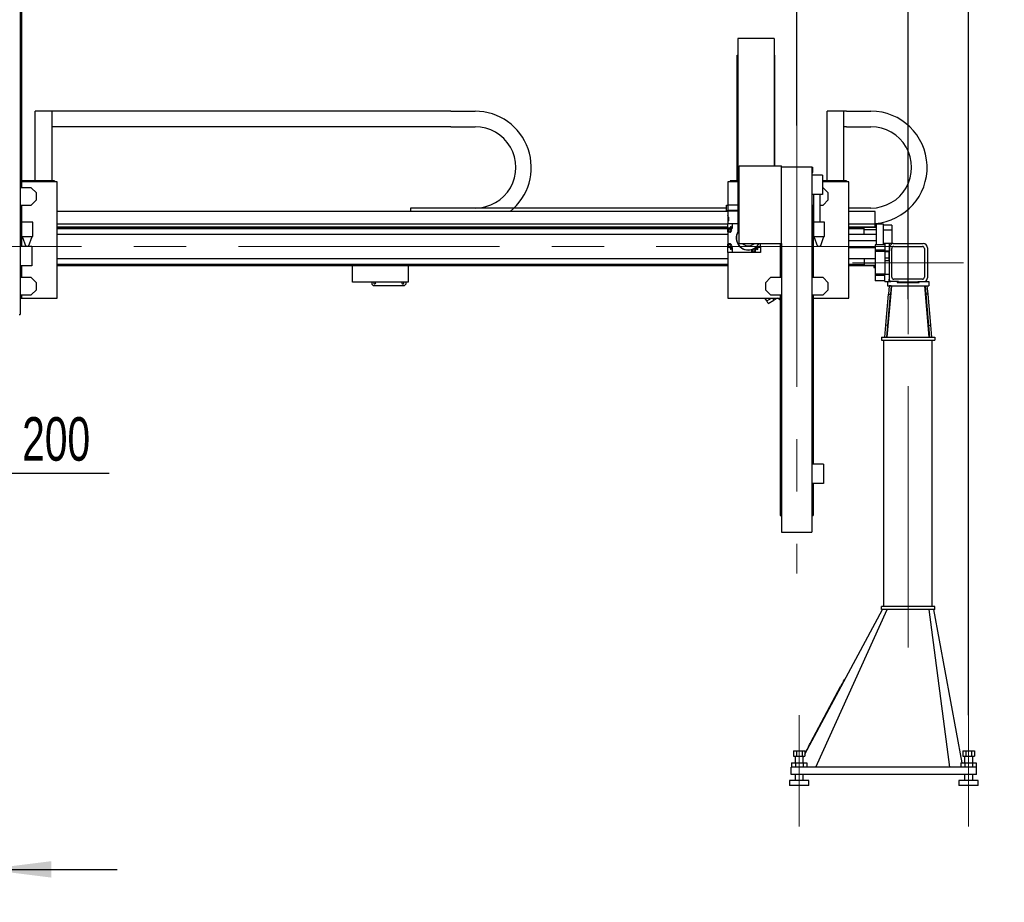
# Model space of a CAD drawing. Header units: millimetres. Extents: x 20 to 400, y 0 to 275.
# Tile 6 of 14: x 84 to 132, y 147 to 190. Entities that reach past the tile are written whole.
import ezdxf

# ---------------------------------------------------------------- set-up
doc = ezdxf.new("R2010")
doc.units = ezdxf.units.MM
doc.linetypes.add('CENTERX2', pattern=[20.32, 12.7, -2.54, 2.54, -2.54])
doc.layers.add('KOPF', color=7, linetype='Continuous')
doc.styles.add('SLDTEXTSTYLE0', font='TXT', dxfattribs={"width": 0.7})
doc.dimstyles.new('SLDDIMSTYLE0', dxfattribs={"dimtxt": 1.949924, "dimasz": 3.2, "dimexe": 0, "dimexo": 0.0625, "dimgap": 0.487481, "dimtad": 1, "dimlfac": 85, "dimrnd": 1e-09, "dimzin": 12, "dimdsep": 46, "dimtxsty": 'SLDTEXTSTYLE0', "dimsah": 1, "dimcen": 0.09, "dimadec": 0, "dimazin": 3, "dimtfac": 1, "dimtofl": 0, "dimtmove": 0, "dimatfit": 3, "dimfxl": 1, "dimfrac": 2, "dimtolj": 1, "dimtzin": 12, "dimarcsym": 0})
doc.dimstyles.new('SLDDIMSTYLE1', dxfattribs={"dimtxt": 1.949924, "dimasz": 3.2, "dimexe": 0, "dimexo": 0.0625, "dimgap": 0.487481, "dimtad": 1, "dimlfac": 85, "dimrnd": 1e-09, "dimzin": 12, "dimdsep": 46, "dimtxsty": 'SLDTEXTSTYLE0', "dimsah": 1, "dimcen": 0.09, "dimadec": 0, "dimazin": 3, "dimtfac": 1, "dimtmove": 0, "dimatfit": 0, "dimfxl": 1, "dimfrac": 2, "dimtolj": 1, "dimtzin": 12, "dimarcsym": 0})
doc.dimstyles.new('SLDDIMSTYLE2', dxfattribs={"dimtxt": 1.949924, "dimasz": 3.2, "dimexe": 0, "dimexo": 0.0625, "dimgap": 0.487481, "dimtad": 1, "dimdec": 0, "dimlfac": 85, "dimrnd": 1e-09, "dimzin": 12, "dimdsep": 46, "dimtxsty": 'SLDTEXTSTYLE0', "dimsah": 1, "dimcen": 0.09, "dimadec": 0, "dimazin": 3, "dimtfac": 1, "dimtmove": 0, "dimatfit": 0, "dimfxl": 1, "dimfrac": 2, "dimtolj": 1, "dimtzin": 12, "dimarcsym": 0})
doc.dimstyles.new('SLDDIMSTYLE3', dxfattribs={"dimtxt": 1.949924, "dimasz": 3.2, "dimexe": 0, "dimexo": 0.0625, "dimgap": 0.487481, "dimtad": 1, "dimlfac": 85, "dimrnd": 1e-09, "dimzin": 12, "dimdsep": 46, "dimtxsty": 'SLDTEXTSTYLE0', "dimblk2": 'OBLIQUE', "dimsah": 1, "dimcen": 0.09, "dimadec": 0, "dimazin": 3, "dimtfac": 1, "dimtmove": 0, "dimatfit": 0, "dimfxl": 1, "dimfrac": 2, "dimtolj": 1, "dimtzin": 12, "dimarcsym": 0})
doc.dimstyles.new('SLDDIMSTYLE4', dxfattribs={"dimtxt": 1.949924, "dimasz": 3.2, "dimexe": 0, "dimexo": 0.0625, "dimgap": 0.487481, "dimtad": 1, "dimlfac": 85, "dimrnd": 1e-09, "dimzin": 12, "dimdsep": 46, "dimtxsty": 'SLDTEXTSTYLE0', "dimblk1": 'OBLIQUE', "dimsah": 1, "dimcen": 0.09, "dimadec": 0, "dimazin": 3, "dimtfac": 1, "dimtmove": 0, "dimatfit": 0, "dimldrblk": 'OBLIQUE', "dimfxl": 1, "dimfrac": 2, "dimtolj": 1, "dimtzin": 12, "dimarcsym": 0})

# ---------------------------------------------------------------- blocks, each defined once
blk = doc.blocks.new('_D_9')
at = {"layer": 'KOPF'}
for p, q in [((77.245, 181.125), (77.245, 208.241)), ((127.392, 180.575), (127.392, 208.241)), ((127.392, 207.241), (77.245, 207.241))]:
    blk.add_line(p, q, dxfattribs=at)
for points in [[(77.245, 207.241), (80.445, 206.841), (80.445, 207.641)], [(127.392, 207.241), (124.192, 207.641), (124.192, 206.841)]]:
    blk.add_solid(points, dxfattribs=at)
at = {"layer": 'KOPF', "insert": (92.819, 209.97), "char_height": 2.11667, "attachment_point": 1, "style": 'SLDTEXTSTYLE0'}
blk.add_mtext('Ly = A+sy+ay+B', dxfattribs=at)
blk = doc.blocks.new('_OBLIQUE')
at = {"color": 0, "linetype": 'ByBlock', "lineweight": -2}
blk.add_line((-0.5, -0.5), (0.5, 0.5), dxfattribs=at)
blk = doc.blocks.new('_D_11')
at = {"layer": 'KOPF'}
for p, q in [((77.245, 181.125), (77.245, 201.637)), ((83.483, 195.135), (83.483, 201.637)), ((77.245, 200.637), (70.845, 200.637)), ((83.483, 200.637), (77.245, 200.637)), ((83.483, 200.637), (89.883, 200.637))]:
    blk.add_line(p, q, dxfattribs=at)
blk.add_solid([(83.483, 200.637), (86.683, 200.237), (86.683, 201.037)], dxfattribs=at)
at = {"layer": 'KOPF', "xscale": 3.2, "yscale": 3.2}
blk.add_blockref('_OBLIQUE', (77.245, 200.637, -49.494), dxfattribs=at)
at = {"layer": 'KOPF', "insert": (79.423, 203.365), "char_height": 2.117, "attachment_point": 1, "style": 'SLDTEXTSTYLE0'}
blk.add_mtext('A', dxfattribs=at)
blk = doc.blocks.new('SW_SYMBOL_MOD_BOX')
at = {"layer": 'KOPF', "color": 0}
for p, q in [((200, 200), (200, 800)), ((200, 800), (800, 800)), ((800, 800), (800, 200)), ((200, 200), (800, 200))]:
    blk.add_line(p, q, dxfattribs=at)
blk = doc.blocks.new('_D_12')
at = {"layer": 'KOPF'}
for p, q in [((76.068, 167.646), (69.668, 167.646)), ((78.421, 167.646), (76.068, 167.646)), ((78.421, 167.646), (88.548, 167.646))]:
    blk.add_line(p, q, dxfattribs=at)
for points in [[(76.068, 167.646), (72.868, 168.046), (72.868, 167.246)], [(78.421, 167.646), (81.621, 167.246), (81.621, 168.046)]]:
    blk.add_solid(points, dxfattribs=at)
at = {"layer": 'KOPF', "xscale": 0.002821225, "yscale": 0.002821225, "zscale": 0.002821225, "rotation": 360}
blk.add_blockref('SW_SYMBOL_MOD_BOX', (81.369, 167.998), dxfattribs=at)
at = {"layer": 'KOPF', "insert": (84.315, 170.374), "char_height": 2.1167, "attachment_point": 1, "style": 'SLDTEXTSTYLE0'}
blk.add_mtext('200', dxfattribs=at)
blk = doc.blocks.new('_D_21')
at = {"layer": 'KOPF'}
for p, q in [((77.245, 163.673), (77.245, 147.399)), ((82.539, 150.481), (82.539, 147.399)), ((77.245, 148.399), (70.845, 148.399)), ((77.245, 148.399), (82.539, 148.399)), ((82.539, 148.399), (88.939, 148.399))]:
    blk.add_line(p, q, dxfattribs=at)
blk.add_solid([(82.539, 148.399), (85.739, 147.999), (85.739, 148.799)], dxfattribs=at)
at = {"layer": 'KOPF', "xscale": 3.2, "yscale": 3.2}
blk.add_blockref('_OBLIQUE', (77.245, 148.399, -49.494), dxfattribs=at)
at = {"layer": 'KOPF', "insert": (77.775, 151.127), "char_height": 2.1167, "attachment_point": 1, "style": 'SLDTEXTSTYLE0'}
blk.add_mtext('450', dxfattribs=at)
blk = doc.blocks.new('_D_25')
at = {"layer": 'KOPF'}
for p, q in [((127.392, 176.116), (127.392, 208.241)), ((130.333, 202.387), (130.333, 208.241)), ((127.392, 207.241), (120.992, 207.241)), ((127.392, 207.241), (130.333, 207.241)), ((130.333, 207.241), (138.962, 207.241)), ((130.333, 155.896), (130.333, 198.887))]:
    blk.add_line(p, q, dxfattribs=at)
for points in [[(127.392, 207.241), (124.192, 207.641), (124.192, 206.841)], [(130.333, 207.241), (133.533, 206.841), (133.533, 207.641)]]:
    blk.add_solid(points, dxfattribs=at)
at = {"layer": 'KOPF', "insert": (134.729, 209.97), "char_height": 2.1167, "attachment_point": 1, "style": 'SLDTEXTSTYLE0'}
blk.add_mtext('250', dxfattribs=at)
blk = doc.blocks.new('_D_26')
at = {"layer": 'KOPF'}
for p, q in [((83.483, 195.135), (83.483, 201.637)), ((121.977, 184.547), (121.977, 201.637)), ((83.483, 200.637), (121.977, 200.637))]:
    blk.add_line(p, q, dxfattribs=at)
for points in [[(83.483, 200.637), (86.683, 200.237), (86.683, 201.037)], [(121.977, 200.637), (118.777, 201.037), (118.777, 200.237)]]:
    blk.add_solid(points, dxfattribs=at)
at = {"layer": 'KOPF', "insert": (87.276, 203.365), "char_height": 2.11667, "attachment_point": 1, "style": 'SLDTEXTSTYLE0'}
blk.add_mtext('Hub, sorse, stroke = ay+sy', dxfattribs=at)
blk = doc.blocks.new('_D_27')
at = {"layer": 'KOPF'}
for p, q in [((121.977, 184.547), (121.977, 201.637)), ((127.392, 180.575), (127.392, 201.637)), ((121.977, 200.637), (115.577, 200.637)), ((121.977, 200.637), (127.392, 200.637)), ((127.392, 200.637), (133.792, 200.637))]:
    blk.add_line(p, q, dxfattribs=at)
for points in [[(121.977, 200.637), (118.777, 201.037), (118.777, 200.237)], [(127.392, 200.637), (130.592, 200.237), (130.592, 201.037)]]:
    blk.add_solid(points, dxfattribs=at)
at = {"layer": 'KOPF', "insert": (123.891, 203.365), "char_height": 2.117, "attachment_point": 1, "style": 'SLDTEXTSTYLE0'}
blk.add_mtext('B', dxfattribs=at)

msp = doc.modelspace()

# ---------------------------------------------------------------- linework, layer by layer
at = {"color": 7, "linetype": 'Continuous', "lineweight": 30}
for p, q in [((84.21832, 193.13505), (84.21832, 175.37034)), ((84.28303, 191.78211), (84.28303, 181.51979)), ((120.87714, 188.78452), (119.11244, 188.78452)), ((119.11244, 188.78452), (119.11244, 186.44423)), ((120.87714, 188.78452), (120.87714, 186.44423)), ((119.08303, 181.85505), (119.08303, 187.9727)), ((119.08303, 187.9727), (119.11244, 187.9727)), ((120.87714, 187.9727), (120.90656, 187.9727)), ((120.90656, 182.58446), (120.90656, 187.9727)), ((119.11244, 186.44423), (119.11244, 179.38446)), ((120.87714, 186.44423), (120.87714, 182.58446)), ((85.77714, 185.24211), (84.95361, 185.24211)), ((84.95361, 181.85505), (84.95361, 185.24211)), ((105.15079, 185.24328), (85.11538, 185.24328)), ((85.11538, 185.24211), (85.11538, 185.24328)), ((85.77714, 181.85505), (85.77714, 185.24211)), ((105.15079, 185.24328), (105.15118, 185.24328)), ((105.15118, 185.24328), (106.33849, 185.24352)), ((124.27126, 185.24211), (123.44773, 185.24211)), ((123.44773, 181.85505), (123.44773, 185.24211)), ((124.39785, 185.24328), (123.6095, 185.24328)), ((123.6095, 185.24211), (123.6095, 185.24328)), ((124.27126, 181.85505), (124.27126, 185.24211)), ((124.39785, 185.24328), (124.39824, 185.24328)), ((124.39824, 185.24328), (125.58554, 185.24352)), ((105.15079, 184.49034), (85.77714, 184.49034)), ((105.15079, 184.49034), (105.15133, 184.49034)), ((105.15133, 184.49034), (106.33863, 184.49058)), ((124.39785, 184.49034), (124.27126, 184.49034)), ((124.39785, 184.49034), (124.39839, 184.49034)), ((124.39839, 184.49034), (125.5857, 184.49058)), ((119.17126, 178.81976), (119.17126, 182.58446)), ((119.17126, 182.58446), (121.24185, 182.58446)), ((121.24185, 178.81976), (121.24185, 182.58446)), ((121.24185, 182.54681), (121.28891, 182.54681)), ((121.28891, 182.54681), (122.66538, 182.54681)), ((122.66538, 182.54681), (122.71244, 182.54681)), ((122.71244, 182.54681), (122.71244, 164.78211)), ((122.71244, 182.52564), (122.75261, 182.52564)), ((122.75261, 182.26681), (122.75261, 182.52564)), ((122.71244, 182.26681), (122.75261, 182.26681)), ((123.23009, 182.13505), (122.71244, 182.13505)), ((123.23009, 182.13505), (123.23009, 181.19387)), ((84.75955, 181.51979), (84.21832, 181.51979)), ((85.89479, 181.85505), (84.28303, 181.85505)), ((86.01244, 181.80799), (84.28303, 181.80799)), ((85.0042, 181.27514), (84.75955, 181.51979)), ((85.89479, 181.85505), (85.89479, 181.80799)), ((86.01244, 176.16093), (86.01244, 181.80799)), ((118.6242, 181.80799), (118.6242, 180.67134)), ((119.11244, 181.80799), (118.6242, 181.80799)), ((118.74185, 181.85505), (118.74185, 181.80799)), ((119.11244, 181.85505), (118.74185, 181.85505)), ((124.38891, 181.85505), (123.23009, 181.85505)), ((124.50656, 181.80799), (123.23009, 181.80799)), ((123.25367, 181.51979), (123.23009, 181.51979)), ((123.49832, 181.27514), (123.25367, 181.51979)), ((124.38891, 181.85505), (124.38891, 181.80799)), ((124.50656, 176.16093), (124.50656, 181.80799)), ((85.0042, 180.92911), (85.0042, 181.27514)), ((123.23009, 181.19387), (122.71244, 181.19387)), ((122.78303, 181.19387), (122.78303, 179.8527)), ((123.11244, 179.8527), (123.11244, 181.19387)), ((123.49832, 180.92911), (123.49832, 181.27514)), ((84.21832, 180.68446), (84.75955, 180.68446)), ((84.28303, 180.68446), (84.28303, 178.67623)), ((84.75955, 180.68446), (85.0042, 180.92911)), ((103.20067, 180.5374), (103.20067, 180.37505)), ((106.33903, 180.5374), (103.20067, 180.5374)), ((103.20067, 180.5374), (103.20067, 180.37505)), ((118.56538, 180.5374), (103.20067, 180.5374)), ((118.56538, 180.41252), (118.56538, 180.67134)), ((118.56538, 180.67134), (118.64773, 180.67134)), ((118.64773, 180.41252), (118.64773, 180.67134)), ((119.11244, 180.67134), (118.64773, 180.67134)), ((122.71244, 180.68446), (122.78303, 180.68446)), ((122.77714, 180.68446), (122.77714, 177.15509)), ((123.11244, 180.68446), (123.25367, 180.68446)), ((123.25367, 180.68446), (123.49832, 180.92911)), ((125.58609, 180.5374), (124.50656, 180.5374)), ((118.6242, 180.37505), (86.01244, 180.37505)), ((118.56538, 180.41252), (118.64773, 180.41252)), ((118.6242, 180.41252), (118.6242, 180.40076)), ((118.6242, 180.40076), (119.11244, 180.40076)), ((118.6242, 180.40076), (118.6242, 179.78899)), ((118.63009, 180.40076), (118.63009, 180.1713)), ((118.63818, 180.14781), (118.63009, 180.14781)), ((118.63009, 180.14781), (118.63009, 179.8537)), ((119.11244, 180.41252), (118.64773, 180.41252)), ((118.65362, 180.08899), (118.65362, 180.0184)), ((118.65362, 180.0184), (118.65362, 179.98311)), ((125.78891, 180.37505), (124.50656, 180.37505)), ((125.78891, 179.75152), (125.78891, 180.37505)), ((84.28891, 179.8527), (84.28891, 179.14681)), ((84.83009, 179.8527), (84.28891, 179.8527)), ((84.83009, 179.14681), (84.83009, 179.8527)), ((118.6242, 179.75152), (86.01244, 179.75152)), ((118.6242, 179.60564), (86.01244, 179.60564)), ((118.6242, 179.59976), (86.01244, 179.59976)), ((118.6242, 179.52917), (86.01244, 179.52917)), ((118.6242, 179.5537), (118.6242, 179.78899)), ((118.6242, 179.78899), (118.8595, 179.78899)), ((118.6242, 179.5537), (118.8595, 179.5537)), ((118.6242, 179.55364), (118.6242, 179.5537)), ((118.71832, 179.55364), (118.6242, 179.55364)), ((118.6242, 179.37723), (118.6242, 179.55364)), ((118.63009, 179.8537), (118.63815, 179.8537)), ((118.63009, 179.83021), (118.63009, 179.78899)), ((118.65362, 179.98311), (118.65362, 179.91252)), ((118.8595, 179.5537), (118.8595, 179.78899)), ((118.8595, 179.78899), (119.11244, 179.78899)), ((122.78303, 179.8527), (122.78303, 179.14681)), ((123.3242, 179.8527), (122.78303, 179.8527)), ((123.3242, 179.14681), (123.3242, 179.8527)), ((125.78891, 179.75152), (124.50656, 179.75152)), ((125.84773, 179.60564), (124.50656, 179.60564)), ((125.2595, 179.59976), (124.50656, 179.59976)), ((125.2595, 179.52917), (124.50656, 179.52917)), ((125.2595, 179.52917), (125.2595, 179.59976)), ((125.84773, 179.59796), (125.2595, 179.59796)), ((125.2595, 179.2527), (125.2595, 179.52917)), ((125.78891, 179.60564), (125.78891, 179.75152)), ((126.18891, 179.74681), (125.84773, 179.74681)), ((125.84773, 178.75752), (125.84773, 179.74681)), ((126.18891, 178.75752), (126.18891, 179.74681)), ((126.59479, 179.69976), (126.18891, 179.69976)), ((126.59479, 179.69976), (126.59479, 179.4674)), ((84.28891, 179.14681), (84.83009, 179.14681)), ((84.31832, 179.14681), (84.4896, 178.67623)), ((84.62939, 178.67623), (84.80067, 179.14681)), ((118.6242, 179.2527), (86.01244, 179.2527)), ((118.63597, 179.37723), (118.6242, 179.37723)), ((118.6242, 179.37723), (118.6242, 178.78899)), ((118.63597, 179.37723), (118.63597, 179.36552)), ((118.71832, 179.36552), (118.63597, 179.36552)), ((118.63597, 179.36552), (118.63597, 179.36546)), ((118.71832, 179.36546), (118.63597, 179.36546)), ((118.63597, 178.80076), (118.63597, 179.36546)), ((119.17126, 179.38446), (119.11244, 179.38446)), ((122.78303, 179.14681), (123.3242, 179.14681)), ((122.81244, 179.14681), (122.98372, 178.67623)), ((123.12351, 178.67623), (123.29479, 179.14681)), ((125.2595, 179.2527), (124.50656, 179.2527)), ((125.84773, 179.47623), (125.2595, 179.47623)), ((125.84773, 179.2527), (125.2595, 179.2527)), ((126.59479, 179.4674), (126.18891, 179.4674)), ((126.59479, 179.4674), (126.59479, 178.8174)), ((84.78303, 178.67623), (84.21832, 178.67623)), ((84.78303, 178.67623), (84.78303, 177.73505)), ((118.6242, 178.78899), (118.63597, 178.78899)), ((118.6242, 178.61258), (118.6242, 178.78899)), ((118.71832, 178.61258), (118.6242, 178.61258)), ((118.6242, 178.61252), (118.6242, 178.61258)), ((118.6242, 178.37723), (118.6242, 178.61252)), ((118.8595, 178.61252), (118.6242, 178.61252)), ((118.63597, 178.80076), (118.71832, 178.80076)), ((118.63597, 178.80076), (118.63597, 178.8007)), ((118.71832, 178.8007), (118.63597, 178.8007)), ((118.63597, 178.8007), (118.63597, 178.78899)), ((118.8595, 178.37723), (118.8595, 178.61252)), ((119.17126, 178.81976), (121.24185, 178.81976)), ((119.97709, 178.61248), (119.97714, 178.61252)), ((119.97709, 178.37723), (119.97709, 178.61248)), ((119.97714, 178.37723), (119.97714, 178.61252)), ((119.99952, 178.63017), (120.21244, 178.63017)), ((120.20656, 178.63017), (120.20656, 178.81976)), ((120.21244, 178.63017), (120.21244, 178.81976)), ((120.21244, 178.63017), (120.21244, 178.37723)), ((121.17714, 178.81976), (121.17714, 177.15509)), ((121.24185, 178.81976), (121.24185, 164.78211)), ((123.12351, 178.67623), (122.98372, 178.67623)), ((125.84773, 178.94681), (124.50656, 178.94681)), ((124.50656, 178.6174), (125.79185, 178.6174)), ((126.26244, 178.75752), (125.79185, 178.75752)), ((125.79185, 178.75752), (125.79185, 178.49281)), ((125.84773, 178.78893), (125.8242, 178.78893)), ((125.8242, 178.75752), (125.8242, 178.78893)), ((126.59479, 178.8174), (126.18891, 178.8174)), ((126.26244, 178.81046), (126.26244, 178.4634)), ((126.49185, 178.81046), (126.26244, 178.81046)), ((126.61614, 178.81122), (126.49185, 178.68693)), ((126.49185, 178.4634), (126.49185, 178.81046)), ((126.49185, 178.68693), (126.49185, 178.4634)), ((126.59773, 177.17517), (126.59773, 178.57517)), ((126.66244, 178.81634), (128.12126, 178.81634)), ((126.69185, 178.66928), (128.09185, 178.66928)), ((128.18597, 178.57517), (128.18597, 177.17517)), ((128.33303, 178.60458), (128.33303, 177.14576)), ((118.8595, 178.37723), (118.6242, 178.37723)), ((118.6242, 178.37723), (118.6242, 176.16093)), ((119.78891, 178.37723), (118.8595, 178.37723)), ((119.78891, 178.5184), (119.78897, 178.51842)), ((119.78891, 178.5184), (119.78891, 178.37723)), ((119.78897, 178.37723), (119.78891, 178.37723)), ((119.78897, 178.37723), (119.78897, 178.51842)), ((119.97709, 178.37723), (119.78897, 178.37723)), ((119.97714, 178.37723), (119.97709, 178.37723)), ((120.21244, 178.37723), (119.97714, 178.37723)), ((126.26244, 178.49281), (125.79185, 178.49281)), ((125.79185, 178.49281), (125.79185, 178.42466)), ((126.26244, 178.42466), (125.79185, 178.42466)), ((125.79185, 178.42466), (125.79185, 177.32568)), ((126.26244, 178.4634), (126.26244, 178.42466)), ((126.26244, 178.4634), (126.49185, 178.4634)), ((126.26244, 178.42466), (126.26244, 177.32568)), ((126.44773, 178.40658), (126.26244, 178.40658)), ((126.44773, 178.1007), (126.26244, 178.1007)), ((126.44773, 178.40658), (126.44773, 178.4634)), ((126.44773, 178.45628), (126.44773, 178.40658)), ((126.44773, 178.40658), (126.44773, 178.1007)), ((126.44773, 178.1007), (126.44773, 177.9654)), ((126.46244, 178.4634), (126.46244, 177.07615)), ((126.49185, 178.4634), (126.46244, 178.4634)), ((84.78303, 177.73505), (84.21832, 177.73505)), ((84.28303, 177.73505), (84.28303, 177.15509)), ((118.6242, 178.07623), (86.01244, 178.07623)), ((118.6242, 177.79976), (86.01244, 177.79976)), ((118.6242, 177.72917), (86.01244, 177.72917)), ((118.6242, 177.72328), (86.01244, 177.72328)), ((100.37714, 176.93599), (100.37714, 177.72328)), ((103.08303, 177.72328), (103.08303, 176.93599)), ((125.2595, 178.07623), (124.50656, 178.07623)), ((125.2595, 177.79976), (124.50656, 177.79976)), ((125.2595, 177.72917), (124.50656, 177.72917)), ((125.79185, 177.72328), (124.50656, 177.72328)), ((125.79185, 178.07623), (125.2595, 178.07623)), ((125.2595, 178.07623), (125.2595, 177.79976)), ((125.79185, 177.8527), (125.2595, 177.8527)), ((125.2595, 177.79976), (125.2595, 177.72917)), ((125.79185, 177.74093), (125.2595, 177.74093)), ((125.73009, 177.72328), (125.73009, 177.64187)), ((125.73009, 177.64187), (125.79185, 177.64187)), ((126.44773, 177.9654), (126.26244, 177.9654)), ((84.75955, 177.15509), (84.21832, 177.15509)), ((85.0042, 176.91044), (84.75955, 177.15509)), ((120.70062, 177.15509), (120.45597, 176.91044)), ((121.24185, 177.15509), (120.70062, 177.15509)), ((123.25367, 177.15509), (122.71244, 177.15509)), ((123.49832, 176.91044), (123.25367, 177.15509)), ((126.26244, 177.32568), (125.79185, 177.32568)), ((125.79185, 177.32568), (125.79185, 177.25752)), ((126.26244, 177.25752), (125.79185, 177.25752)), ((125.79185, 177.25752), (125.79185, 176.99281)), ((126.26244, 177.32568), (126.26244, 177.31634)), ((126.26244, 176.9634), (126.26244, 177.31634)), ((126.26244, 177.31634), (126.46244, 177.31634)), ((85.0042, 176.56441), (85.0042, 176.91044)), ((103.08303, 176.93599), (100.37714, 176.93599)), ((101.31832, 176.93599), (101.31832, 176.84187)), ((101.40067, 176.75952), (101.31832, 176.84187)), ((102.88303, 176.75952), (101.40067, 176.75952)), ((102.96538, 176.84187), (102.88303, 176.75952)), ((102.96538, 176.93599), (102.96538, 176.84187)), ((120.45597, 176.91044), (120.45597, 176.56441)), ((123.49832, 176.56441), (123.49832, 176.91044)), ((126.26244, 176.99281), (125.79185, 176.99281)), ((126.26244, 176.9634), (126.46244, 176.9634)), ((126.58084, 176.7634), (126.36108, 174.25752)), ((126.39185, 176.9634), (126.39185, 176.7634)), ((126.39185, 176.7634), (128.39185, 176.7634)), ((126.47455, 176.7634), (126.43858, 176.35321)), ((126.46244, 176.9634), (126.46244, 177.07615)), ((126.46244, 176.9634), (126.55477, 176.9634)), ((126.56832, 176.75518), (126.47455, 176.7634)), ((126.56832, 176.75518), (126.53234, 176.34499)), ((126.92126, 176.9634), (126.55477, 176.9634)), ((128.09185, 177.08105), (126.69185, 177.08105)), ((126.86244, 176.9634), (126.86244, 176.92223)), ((126.86244, 176.93399), (126.92126, 176.93399)), ((126.86244, 176.92223), (127.92126, 176.92223)), ((126.92126, 176.9634), (126.92126, 176.93399)), ((127.86244, 176.93399), (126.92126, 176.93399)), ((127.86244, 176.9634), (128.22893, 176.9634)), ((127.86244, 176.93399), (127.86244, 176.9634)), ((127.86244, 176.93399), (127.92126, 176.93399)), ((127.92126, 176.92223), (127.92126, 176.9634)), ((128.42262, 174.25752), (128.20286, 176.7634)), ((128.21538, 176.75518), (128.30914, 176.7634)), ((128.21538, 176.75518), (128.25136, 176.34499)), ((128.22893, 176.9634), (128.39185, 176.9634)), ((128.30914, 176.7634), (128.34512, 176.35321)), ((128.39185, 176.9634), (128.39185, 176.7634)), ((84.21832, 176.31976), (84.75955, 176.31976)), ((84.21832, 176.18211), (84.28303, 176.18211)), ((84.28303, 176.31976), (84.28303, 176.18211)), ((84.75955, 176.31976), (85.0042, 176.56441)), ((120.45597, 176.56441), (120.70062, 176.31976)), ((120.70062, 176.31976), (121.24185, 176.31976)), ((121.17714, 176.31976), (121.17714, 165.59387)), ((122.71244, 176.31976), (123.25367, 176.31976)), ((122.77714, 176.31976), (122.77714, 168.08799)), ((123.25367, 176.31976), (123.49832, 176.56441)), ((126.30618, 174.84351), (126.43858, 176.35321)), ((126.39994, 174.83528), (126.53234, 176.34499)), ((126.43858, 176.35321), (126.53234, 176.34499)), ((128.34512, 176.35321), (128.25136, 176.34499)), ((128.25136, 176.34499), (128.38376, 174.83528)), ((128.34512, 176.35321), (128.47752, 174.84351)), ((84.21832, 176.16093), (86.01244, 176.16093)), ((118.6242, 176.16093), (121.17714, 176.16093)), ((120.44525, 176.14672), (120.46986, 176.16093)), ((120.51584, 176.02446), (120.44525, 176.14672)), ((120.51584, 176.02446), (120.75221, 176.16093)), ((120.58642, 175.9022), (120.51584, 176.02446)), ((120.58642, 175.9022), (120.86457, 176.06279)), ((120.86516, 176.06177), (120.80791, 176.16093)), ((121.03692, 176.16093), (120.86516, 176.06177)), ((122.77714, 176.16093), (124.50656, 176.16093)), ((84.17126, 175.37034), (84.21832, 175.37034)), ((126.25479, 174.25752), (126.30618, 174.84351)), ((126.39994, 174.83528), (126.30618, 174.84351)), ((126.34927, 174.25752), (126.39994, 174.83528)), ((128.38376, 174.83528), (128.47752, 174.84351)), ((128.38376, 174.83528), (128.43443, 174.25752)), ((128.47752, 174.84351), (128.52891, 174.25752)), ((126.09773, 174.25752), (126.09773, 174.11634)), ((126.09773, 174.25752), (128.68597, 174.25752)), ((126.09773, 174.11634), (128.68597, 174.11634)), ((126.21538, 161.17517), (126.21538, 174.11634)), ((128.56832, 161.17517), (128.56832, 174.11634)), ((128.68597, 174.25752), (128.68597, 174.11634)), ((123.27714, 168.08799), (122.71244, 168.08799)), ((123.27714, 168.08799), (123.27714, 167.14681)), ((123.27714, 167.14681), (122.71244, 167.14681)), ((122.77714, 167.14681), (122.77714, 165.59387)), ((121.17714, 165.59387), (121.24185, 165.59387)), ((122.71244, 165.59387), (122.77714, 165.59387)), ((121.24185, 164.78211), (121.28891, 164.78211)), ((121.28891, 164.78211), (122.66538, 164.78211)), ((122.66538, 164.78211), (122.71244, 164.78211)), ((122.37622, 153.99356), (126.14479, 161.03399)), ((122.89773, 153.3634), (126.36832, 161.03399)), ((126.09773, 161.03399), (126.09773, 161.17517)), ((128.68597, 161.17517), (126.09773, 161.17517)), ((128.68597, 161.03399), (126.09773, 161.03399)), ((129.41538, 153.3634), (128.41538, 161.03399)), ((130.0117, 153.57517), (128.63891, 161.03399)), ((128.68597, 161.03399), (128.68597, 161.17517)), ((124.30559, 157.64787), (124.32634, 157.63677)), ((122.66705, 154.58676), (124.11058, 157.28354)), ((121.81925, 154.15517), (121.81925, 153.89634)), ((121.81925, 154.15517), (121.95849, 154.15517)), ((121.95849, 154.15517), (121.95849, 153.89634)), ((121.95849, 154.15517), (122.23697, 154.15517)), ((122.23697, 154.15517), (122.23697, 153.89634)), ((122.23697, 154.15517), (122.37622, 154.15517)), ((122.37622, 154.15517), (122.37622, 153.89634)), ((130.05454, 154.15517), (130.05454, 153.89634)), ((130.05454, 154.15517), (130.19378, 154.15517)), ((130.19378, 154.15517), (130.19378, 153.89634)), ((130.19378, 154.15517), (130.47227, 154.15517)), ((130.47227, 154.15517), (130.47227, 153.89634)), ((130.47227, 154.15517), (130.61151, 154.15517)), ((130.61151, 154.15517), (130.61151, 153.89634)), ((121.81925, 153.89634), (121.95849, 153.89634)), ((121.90038, 153.89634), (121.90038, 153.57517)), ((121.95849, 153.89634), (122.23697, 153.89634)), ((122.23697, 153.89634), (122.37622, 153.89634)), ((122.29508, 153.57517), (122.29508, 153.89634)), ((122.29508, 153.84199), (122.32418, 153.89634)), ((122.41791, 154.12131), (122.43865, 154.1102)), ((130.05454, 153.89634), (130.19378, 153.89634)), ((130.13568, 153.89634), (130.13568, 153.57517)), ((130.19378, 153.89634), (130.47227, 153.89634)), ((130.47227, 153.89634), (130.61151, 153.89634)), ((130.53038, 153.57517), (130.53038, 153.89634)), ((121.7095, 153.01046), (121.7095, 153.3634)), ((122.09773, 153.3634), (121.7095, 153.3634)), ((121.72415, 153.57517), (121.72415, 153.3634)), ((121.72415, 153.57517), (121.91094, 153.57517)), ((121.91094, 153.57517), (121.91094, 153.3634)), ((121.91094, 153.57517), (122.28452, 153.57517)), ((130.33302, 153.3634), (122.09773, 153.3634)), ((122.28452, 153.57517), (122.28452, 153.3634)), ((122.28452, 153.57517), (122.47131, 153.57517)), ((122.47131, 153.57517), (122.47131, 153.3634)), ((129.95945, 153.57517), (129.95945, 153.3634)), ((129.95945, 153.57517), (130.14624, 153.57517)), ((130.14624, 153.57517), (130.14624, 153.3634)), ((130.14624, 153.57517), (130.51982, 153.57517)), ((130.72126, 153.3634), (130.33302, 153.3634)), ((130.51982, 153.57517), (130.51982, 153.3634)), ((130.51982, 153.57517), (130.70661, 153.57517)), ((130.70661, 153.57517), (130.70661, 153.3634)), ((130.72126, 153.01046), (130.72126, 153.3634)), ((122.09773, 153.01046), (121.7095, 153.01046)), ((121.90038, 153.01046), (121.90038, 152.71634)), ((130.33302, 153.01046), (122.09773, 153.01046)), ((122.29508, 152.71634), (122.29508, 153.01046)), ((130.13568, 153.01046), (130.13568, 152.71634)), ((130.72126, 153.01046), (130.33302, 153.01046)), ((130.53038, 152.71634), (130.53038, 153.01046)), ((121.62714, 152.71634), (121.62714, 152.48105)), ((122.09773, 152.71634), (121.62714, 152.71634)), ((122.09773, 152.48105), (121.62714, 152.48105)), ((122.56832, 152.71634), (122.09773, 152.71634)), ((122.56832, 152.48105), (122.09773, 152.48105)), ((122.56832, 152.48105), (122.56832, 152.71634)), ((129.86244, 152.71634), (129.86244, 152.48105)), ((130.33302, 152.71634), (129.86244, 152.71634)), ((130.33302, 152.48105), (129.86244, 152.48105)), ((130.80361, 152.71634), (130.33302, 152.71634)), ((130.80361, 152.48105), (130.33302, 152.48105)), ((130.80361, 152.48105), (130.80361, 152.71634))]:
    msp.add_line(p, q, dxfattribs=at)
at = {"color": 7, "linetype": 'Continuous', "lineweight": 30, "flags": 128}
for points in [[(124.11058, 157.28354), (124.13171, 157.32302), (124.15239, 157.36165), (124.17242, 157.39908), (124.19163, 157.43497), (124.20983, 157.46897), (124.22686, 157.50077), (124.24255, 157.53008), (124.25675, 157.55662), (124.26934, 157.58015), (124.2802, 157.60043), (124.28923, 157.6173), (124.29634, 157.63058), (124.30146, 157.64016), (124.30456, 157.64594), (124.30559, 157.64787)], [(122.41791, 154.12131), (122.41889, 154.12314), (122.42183, 154.12863), (122.42669, 154.13771), (122.43344, 154.15032), (122.44202, 154.16635), (122.45234, 154.18564), (122.46433, 154.20802), (122.47786, 154.23332), (122.49283, 154.26128), (122.50911, 154.29168), (122.52654, 154.32424), (122.54497, 154.35867), (122.56424, 154.39467), (122.58418, 154.43193), (122.60461, 154.4701), (122.62536, 154.50886), (122.64623, 154.54786), (122.66705, 154.58676)]]:
    msp.add_lwpolyline(points, dxfattribs=at)
at = {"color": 7, "linetype": 'Continuous', "lineweight": 30}
for centre, radius in [((118.80067, 179.61252), 0.04), ((118.71832, 179.45958), 0.05294), ((118.71832, 178.70664), 0.05294), ((118.80067, 178.5537), 0.04), ((120.03597, 178.5537), 0.04), ((119.88303, 178.47134), 0.05294)]:
    msp.add_circle(centre, radius, dxfattribs=at)
for centre, radius, start, end in [((106.33903, 182.51399), 2.72953, 308.405852, 90.01135), ((125.58609, 182.51399), 2.72953, 274.261413, 90.01135), ((106.33903, 182.51399), 1.97659, 270, 90.01135), ((125.58609, 182.51399), 1.97659, 270, 90.01135), ((118.71832, 179.45958), 0.09412, 270, 90), ((118.71832, 179.45958), 0.09406, 270, 90), ((119.6242, 179.08311), 0.58824, 149.182847, 286.260205), ((119.6242, 179.08311), 0.58235, 148.836986, 270), ((118.71832, 178.70664), 0.09412, 270, 90), ((118.71832, 178.70664), 0.09406, 270, 90), ((119.6242, 179.08311), 0.38711, 222.867827, 270), ((119.6242, 179.08311), 0.38235, 223.532762, 270), ((119.6242, 179.08311), 0.38711, 270, 317.132173), ((119.6242, 179.08311), 0.58235, 270, 333.113651), ((119.6242, 179.08311), 0.38235, 270, 316.467238), ((119.6242, 179.08311), 0.58824, 306.869898, 309.646111), ((126.69185, 178.57517), 0.09412, 90, 180), ((126.66244, 178.60458), 0.21176, 90, 102.629079), ((128.09185, 178.57517), 0.09412, 0, 90), ((128.12126, 178.60458), 0.21176, 0, 90), ((126.69185, 177.17517), 0.09412, 180, 270), ((128.09185, 177.17517), 0.09412, 270, 0), ((128.12126, 177.14576), 0.21176, 300.558432, 0), ((101.45554, 176.89674), 0.05, 128.278028, 0), ((101.45554, 176.89674), 0.05, 0, 51.721972), ((102.82816, 176.89674), 0.05, 128.278028, 51.721972), ((126.66244, 177.14576), 0.21176, 199.188136, 239.441568), ((121.6488, 176.67858), 0.76471, 222.603667, 231.918292)]:
    msp.add_arc(centre, radius, start, end, dxfattribs=at)
for points, knots in [([(118.65362, 180.08899), (118.6519, 180.09695), (118.64841, 180.11308), (118.64278, 180.13321), (118.6376, 180.14988), (118.63342, 180.16212), (118.63087, 180.16923), (118.62981, 180.17208), (118.6301, 180.17131), (118.6301, 180.1713)], [0, 0, 0, 0, 0.164882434, 0.334521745, 0.499404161, 0.669256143, 0.830303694, 0.996575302, 1, 1, 1, 1]), ([(118.6301, 179.83021), (118.63024, 179.83059), (118.63053, 179.83136), (118.63291, 179.83794), (118.63651, 179.84838), (118.64112, 179.86275), (118.6464, 179.88106), (118.65068, 179.89832), (118.65298, 179.90945), (118.65362, 179.91252)], [0, 0, 0, 0, 0.14894026, 0.30577103, 0.45772706, 0.6136837, 0.77346518, 0.93753944, 1, 1, 1, 1])]:
    msp.add_open_spline(points, degree=3, knots=knots, dxfattribs=at)
at = {"layer": 'KOPF', "linetype": 'CENTERX2', "lineweight": 0}
for p, q in [((121.97714, 184.54681), (121.97714, 162.78211)), ((127.39185, 180.57517), (127.39185, 175.17517)), ((127.84773, 178.66446), (76.78891, 178.66446)), ((130.09185, 177.87517), (124.69185, 177.87517)), ((127.39185, 159.17517), (127.39185, 176.11634)), ((122.09773, 150.48105), (122.09773, 155.89634)), ((130.33303, 150.48105), (130.33303, 155.89634))]:
    msp.add_line(p, q, dxfattribs=at)

# ---------------------------------------------------------------- dimensions: what is measured, and where the dimension line sits
at = {"layer": 'KOPF'}
for base, p1, p2, text, dimstyle, picture, middle in [((77.24479, 207.24128), (127.39185, 180.57517), (77.24479, 181.12517), 'Ly = A+sy+ay+B', 'SLDDIMSTYLE0', '_D_9', (102.31832, 207.24128)), ((121.97714, 200.63696), (83.48303, 195.13505), (121.97714, 184.54681), 'Hub, sorse, stroke = ay+sy', 'SLDDIMSTYLE0', '_D_26', (102.73009, 200.63696)), ((77.24479, 200.63696), (83.48303, 195.13505), (77.24479, 181.12517), 'A', 'SLDDIMSTYLE3', '_D_11', (80.36391, 200.63696)), ((76.06832, 167.64576), (78.42126, 161.17517), (76.06832, 161.17517), '{\\fGDT;o}<>', 'SLDDIMSTYLE1', '_D_12', (84.95864, 167.64576))]:
    dim = msp.add_linear_dim(base=base, p1=p1, p2=p2, text=text, dimstyle=dimstyle, dxfattribs=at)
    dim.commit()
    dim.dimension.update_dxf_attribs({"geometry": picture, "text_midpoint": middle, "dimtype": 160})
for base, p1, p2, dimstyle, picture, middle in [((130.33303, 207.24128), (127.39185, 176.11634), (130.33303, 155.89634), 'SLDDIMSTYLE1', '_D_25', (136.84536, 207.24128)), ((127.39185, 200.63696), (121.97714, 184.54681), (127.39185, 180.57517), 'SLDDIMSTYLE2', '_D_27', (124.6845, 200.63696)), ((82.53891, 148.39869), (77.24479, 163.67295), (82.53891, 150.48105), 'SLDDIMSTYLE4', '_D_21', (79.89185, 148.39869))]:
    dim = msp.add_linear_dim(base=base, p1=p1, p2=p2, dimstyle=dimstyle, dxfattribs=at)
    dim.commit()
    dim.dimension.update_dxf_attribs({"geometry": picture, "text_midpoint": middle, "dimtype": 160})

doc.saveas('drawing.dxf')
